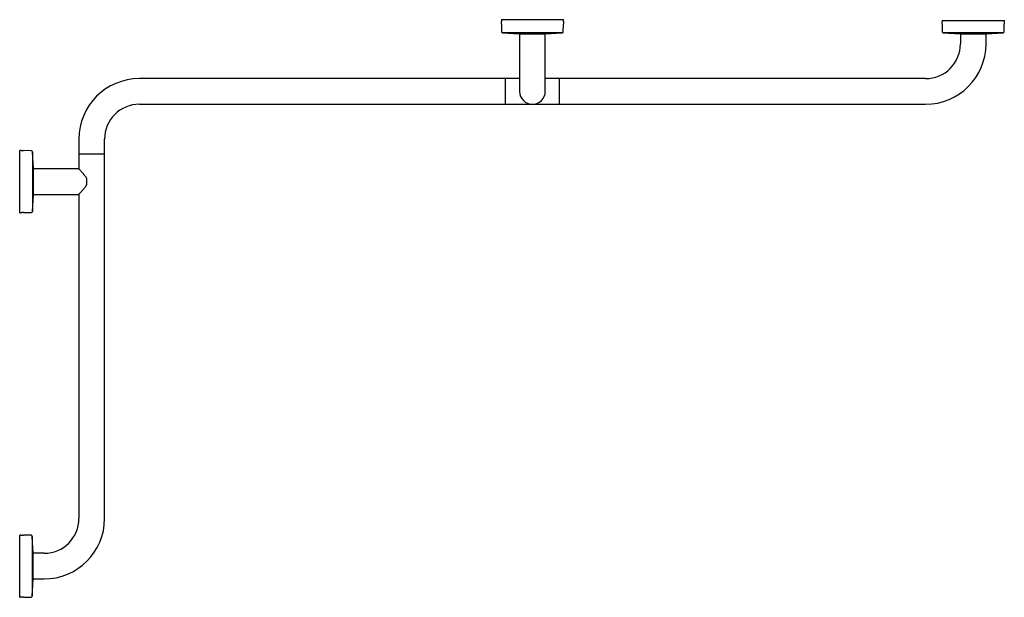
# Model space of a CAD drawing. Header units: millimetres. Extents: x 3842.08 to 3843.43, y 2237.44 to 2238.23.
import ezdxf

# ---------------------------------------------------------------- set-up
doc = ezdxf.new("R2010")
doc.units = ezdxf.units.MM
doc.layers.add('SANINDUSA', color=3, linetype='Continuous')

msp = doc.modelspace()

# ---------------------------------------------------------------- linework, layer by layer
at = {"layer": 'SANINDUSA'}
for p, q in [((3842.7397, 2238.2322), (3842.7397, 2238.2312)), ((3842.7397, 2238.2322), (3842.747, 2238.2322)), ((3842.7397, 2238.2312), (3842.7397, 2238.2297)), ((3842.7399, 2238.2261), (3842.74, 2238.2156)), ((3842.747, 2238.2322), (3842.8247, 2238.2322)), ((3842.8243, 2238.2156), (3842.8245, 2238.2261)), ((3842.8247, 2238.2312), (3842.8247, 2238.2322)), ((3842.8247, 2238.2297), (3842.8247, 2238.2312)), ((3843.3412, 2238.2312), (3843.3412, 2238.2297)), ((3843.3412, 2238.2312), (3843.3442, 2238.2312)), ((3843.3414, 2238.2261), (3843.3415, 2238.2156)), ((3843.3442, 2238.2312), (3843.4262, 2238.2312)), ((3843.4258, 2238.2156), (3843.426, 2238.2261)), ((3843.4262, 2238.2297), (3843.4262, 2238.2312)), ((3842.7414, 2238.2141), (3842.7644, 2238.2129)), ((3842.7423, 2238.2141), (3842.7414, 2238.2141)), ((3842.8229, 2238.2141), (3842.7423, 2238.2141)), ((3842.7644, 2238.2129), (3842.8, 2238.2129)), ((3842.7647, 2238.2129), (3842.7647, 2238.1992)), ((3842.7997, 2238.1992), (3842.7997, 2238.2129)), ((3842.8, 2238.2129), (3842.8229, 2238.2141)), ((3843.3429, 2238.2141), (3843.3659, 2238.2129)), ((3843.4244, 2238.2141), (3843.3429, 2238.2141)), ((3843.3659, 2238.2129), (3843.3732, 2238.2129)), ((3843.3662, 2238.2129), (3843.3662, 2238.1992)), ((3843.3732, 2238.2129), (3843.4015, 2238.2129)), ((3843.4012, 2238.1992), (3843.4012, 2238.2129)), ((3843.4015, 2238.2129), (3843.4244, 2238.2141)), ((3842.7647, 2238.1992), (3842.7647, 2238.1342)), ((3842.7997, 2238.1342), (3842.7997, 2238.1992)), ((3842.7437, 2238.1517), (3842.2457, 2238.1517)), ((3842.7452, 2238.1517), (3842.7437, 2238.1517)), ((3842.7647, 2238.1517), (3842.7452, 2238.1517)), ((3842.7452, 2238.1167), (3842.7452, 2238.1517)), ((3842.8192, 2238.1517), (3842.7997, 2238.1517)), ((3842.8207, 2238.1517), (3842.8192, 2238.1517)), ((3842.8192, 2238.1167), (3842.8192, 2238.1517)), ((3843.3187, 2238.1517), (3842.8207, 2238.1517)), ((3842.2457, 2238.1167), (3842.7437, 2238.1167)), ((3842.7437, 2238.1167), (3842.7452, 2238.1167)), ((3842.7452, 2238.1167), (3842.8192, 2238.1167)), ((3842.8192, 2238.1167), (3842.8207, 2238.1167)), ((3842.8207, 2238.1167), (3843.3187, 2238.1167)), ((3842.1632, 2238.0692), (3842.1632, 2238.0507)), ((3842.1982, 2238.0507), (3842.1982, 2238.0692)), ((3842.0842, 2238.0537), (3842.0827, 2238.0537)), ((3842.0827, 2237.9694), (3842.0827, 2238.0537)), ((3842.0983, 2238.0533), (3842.0877, 2238.0535)), ((3842.101, 2238.029), (3842.0997, 2238.0519)), ((3842.0997, 2238.0519), (3842.0997, 2237.9704)), ((3842.1632, 2238.0507), (3842.1632, 2238.0492)), ((3842.1632, 2238.0492), (3842.1632, 2238.0284)), ((3842.1632, 2238.0492), (3842.1982, 2238.0492)), ((3842.1982, 2238.0492), (3842.1982, 2238.0507)), ((3842.1982, 2237.5512), (3842.1982, 2238.0492)), ((3842.101, 2238.0168), (3842.101, 2238.029)), ((3842.1627, 2238.0287), (3842.101, 2238.0287)), ((3842.163, 2238.0285), (3842.163, 2238.0285)), ((3842.101, 2237.9934), (3842.101, 2238.0168)), ((3842.1737, 2238.0158), (3842.1737, 2238.0066)), ((3842.0997, 2237.9704), (3842.101, 2237.9934)), ((3842.101, 2237.9937), (3842.1627, 2237.9937)), ((3842.1632, 2237.994), (3842.1632, 2237.5512)), ((3842.0827, 2237.9687), (3842.0827, 2237.9694)), ((3842.0827, 2237.9687), (3842.0842, 2237.9687)), ((3842.0877, 2237.9689), (3842.0983, 2237.969)), ((3842.0839, 2237.5287), (3842.0824, 2237.5287)), ((3842.0824, 2237.4437), (3842.0824, 2237.5287)), ((3842.098, 2237.5283), (3842.0874, 2237.5285)), ((3842.1007, 2237.504), (3842.0994, 2237.5269)), ((3842.0994, 2237.5269), (3842.0994, 2237.4488)), ((3842.1007, 2237.4684), (3842.1007, 2237.504)), ((3842.1157, 2237.5037), (3842.1007, 2237.5037)), ((3842.0994, 2237.4454), (3842.1007, 2237.4684)), ((3842.1007, 2237.4687), (3842.1157, 2237.4687)), ((3842.0824, 2237.4437), (3842.0839, 2237.4437)), ((3842.0874, 2237.4439), (3842.098, 2237.444)), ((3842.0994, 2237.4488), (3842.0994, 2237.4454))]:
    msp.add_line(p, q, dxfattribs=at)
for centre, radius, start, end in [((3842.6963, 2238.2255), 0.0436, 0.7478, 5.4676), ((3842.868, 2238.2255), 0.0436, 174.5324, 179.2522), ((3843.2978, 2238.2255), 0.0436, 0.7478, 5.4676), ((3843.4695, 2238.2255), 0.0436, 174.5324, 179.2522), ((3842.7415, 2238.2156), 0.0015, 180.7478, 266.944), ((3842.8228, 2238.2156), 0.0015, 273.056, 359.2522), ((3843.343, 2238.2156), 0.0015, 180.7478, 266.944), ((3843.4243, 2238.2156), 0.0015, 273.056, 359.2522), ((3843.3187, 2238.1992), 0.0475, 270, 0), ((3843.3187, 2238.1992), 0.0825, 270, 0), ((3842.2457, 2238.0692), 0.0825, 90, 180), ((3842.7822, 2238.1342), 0.0175, 180, 0), ((3842.2457, 2238.0692), 0.0475, 90, 180), ((3842.0883, 2238.097), 0.0436, 264.5324, 269.2522), ((3842.0982, 2238.0518), 0.0015, 3.056, 89.2522), ((3842.1627, 2238.0282), 0.0005, 43.4148, 89.9679), ((3842.1732, 2238.0158), 0.000453, 1.5091, 35.616), ((3842.1733, 2238.0066), 0.000389, 320.1516, 359.6862), ((3842.1627, 2237.9942), 0.0005, 270.0088, 316.5852), ((3842.0883, 2237.9253), 0.0436, 90.7478, 95.4676), ((3842.0982, 2237.9705), 0.0015, 270.7478, 356.944), ((3842.1157, 2237.5512), 0.0475, 270, 0), ((3842.1157, 2237.5512), 0.0825, 270, 0), ((3842.088, 2237.572), 0.0436, 264.5324, 269.2522), ((3842.0979, 2237.5268), 0.0015, 3.056, 89.2522), ((3842.088, 2237.4003), 0.0436, 90.7478, 95.4676), ((3842.0979, 2237.4455), 0.0015, 270.7478, 356.944)]:
    msp.add_arc(centre, radius, start, end, dxfattribs=at)
for points, knots in [([(3842.1632, 2238.0283), (3842.1632, 2238.0283), (3842.1631, 2238.0284), (3842.1631, 2238.0285), (3842.163, 2238.0285), (3842.163, 2238.0285)], [0, 0, 0, 0, 0.00608, 0.992601, 1, 1, 1, 1]), ([(3842.1736, 2238.016), (3842.1735, 2238.0162), (3842.173, 2238.017), (3842.1719, 2238.0184), (3842.1705, 2238.0202), (3842.1689, 2238.0221), (3842.1675, 2238.0237), (3842.1662, 2238.0251), (3842.1652, 2238.0262), (3842.1643, 2238.0271), (3842.1636, 2238.0278), (3842.1634, 2238.0281), (3842.1632, 2238.0283)], [0, 0, 0, 0, 0.033185, 0.132077, 0.244326, 0.372806, 0.49902, 0.606021, 0.707535, 0.802758, 0.903998, 1, 1, 1, 1]), ([(3842.1631, 2237.994), (3842.1632, 2237.994), (3842.1633, 2237.9941), (3842.1637, 2237.9945), (3842.1643, 2237.9952), (3842.1651, 2237.996), (3842.1661, 2237.9971), (3842.1673, 2237.9984), (3842.1687, 2238), (3842.1702, 2238.0017), (3842.1717, 2238.0036), (3842.1729, 2238.0052), (3842.1734, 2238.0061), (3842.1736, 2238.0063)], [0, 0, 0, 0, 0.045829, 0.132827, 0.221738, 0.313861, 0.410501, 0.512929, 0.621399, 0.736573, 0.857289, 0.965271, 1, 1, 1, 1]), ([(3842.163, 2237.9938), (3842.163, 2237.9938), (3842.163, 2237.9938), (3842.1631, 2237.9939), (3842.1631, 2237.994)], [0, 0, 0, 0, 0.530961, 1, 1, 1, 1])]:
    msp.add_open_spline(points, degree=3, knots=knots, dxfattribs=at)

doc.saveas('drawing.dxf')
